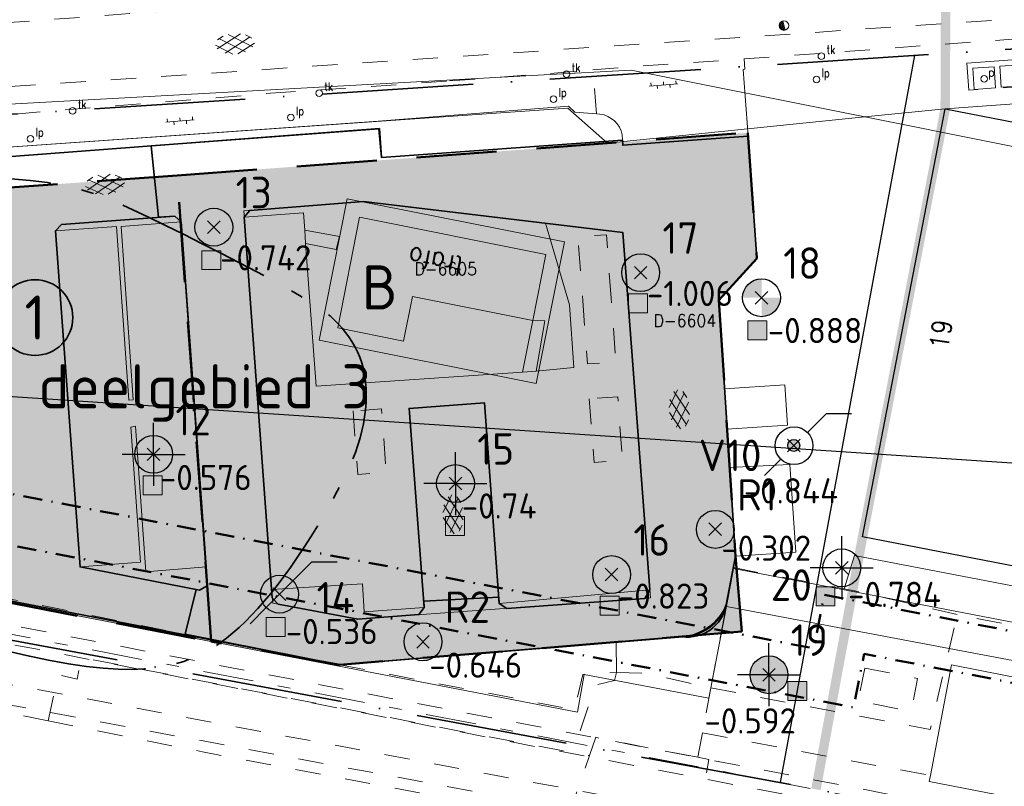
# Model space of a CAD drawing. Header units: metres. Extents: x 132072 to 132715, y 517419 to 517799.
# Tile 12 of 33: x 132210 to 132288, y 517650 to 517711. Entities that reach past the tile are written whole.
import ezdxf
from ezdxf import colors
from ezdxf.entities.mleader import LeaderData, LeaderLine
from ezdxf.enums import TextEntityAlignment as Align
from ezdxf.lldxf.tags import DXFTag
from ezdxf.math import Vec2, Vec3

# ---------------------------------------------------------------- set-up
doc = ezdxf.new("R2010")
doc.units = ezdxf.units.M
for name, pattern in [('DASHDOT', [1, 0.5, -0.25, 0, -0.25]), ('HIDDEN', [9.525, 6.35, -3.175]), ('MO-BORDER', [18.5, 12.5, -2.5, 1, -2.5]), ('NLCS-HIDDEN', [4, 2, -2]), ('XX-HART', [13, 4, -2, 1, -2, 4]), ('XX-PROJECTGRENS', [18, 12, -3, 0, -3])]:
    doc.linetypes.add(name, pattern=pattern)
doc.layers.get('0').update_dxf_attribs({"linetype": 'CONTINUOUS'})
for name, color, linetype, lineweight in [('B-XX-MO-DETAIL1-V', 253, 'CONTINUOUS', 18), ('B-XX-MO-ONDERZOEK_PEILBUIS_GROND-S', 150, 'CONTINUOUS', 25), ('B-XX-OG-TOPOGRAFIE_BEBOUWING_OVERIG-T35', 90, 'CONTINUOUS', 35), ('B-XX-VH-VERHARDING_ASFALT-ROOD-G', 1, 'CONTINUOUS', 35), ('GBKN AS SPOOR', 252, 'XX-HART', 13), ('GBKN BIJGEBOUW', 252, 'CONTINUOUS', 13), ('GBKN FUNCTIE AANDUIDING', 252, 'CONTINUOUS', 13), ('GBKN HEK', 252, 'XX-HART', 13), ('GBKN HOOFDGEBOUW', 250, 'CONTINUOUS', 25), ('GBKN HUISNUMMER', 252, 'CONTINUOUS', 13), ('GBKN KANT FUNTIEVERSCHIL', 252, 'NLCS-HIDDEN', 13), ('GBKN KANT GESLOTEN VERHARDING EIGEN TERREIN', 252, 'CONTINUOUS', 13), ('GBKN KANT OP  OF INRIT', 252, 'NLCS-HIDDEN', 13), ('GBKN KANT OPEN VERHARDING', 252, 'CONTINUOUS', 13), ('GBKN KANT WEGVAK FUNCTIEVERSCHIL', 252, 'NLCS-HIDDEN', 13), ('GBKN KANT WEGVAK GESL VERHARDING', 252, 'NLCS-HIDDEN', 13), ('GBKN LUIFEL', 252, 'NLCS-HIDDEN', 13), ('GBKN SPOORRAIL', 252, 'NLCS-HIDDEN', 13), ('GBKN TERREINAFSCHEIDING', 252, 'NLCS-HIDDEN', 13), ('GBKN VERHARDINGSSYMBOOL', 252, 'CONTINUOUS', 13), ('GBKN VLAKAFSLUITING BEHEER WEGEN', 252, 'NLCS-HIDDEN', 13), ('GRENS MAAIVELD', 252, 'NLCS-HIDDEN', 13), ('KADASTER PERCEELNUMMER', 252, 'CONTINUOUS', 13), ('KADASTER PERCEELSGRENS', 252, 'KG-KADASTRAAL', 13), ('N-XX-GW-GROND_ZAND_DRAINEERZAND-G', 7, 'CONTINUOUS', 35), ('N-XX-KG-11 MTR GRENS', 7, 'DASHDOT', 35), ('N-XX-KG-7 MTR GRENS', 7, 'DASHDOT', 35), ('N-XX-KG-PROJECTGRENS-G', 7, 'XX-PROJECTGRENS', 35), ('N-XX-MO-BODEM_VERVUILING-G', 30, 'MO-BORDER', 35), ('N-XX-MO-BODEM_VERVUILING-V', 253, 'CONTINUOUS', 18), ('N-XX-MO-LOCATIE-T35', 90, 'CONTINUOUS', 35), ('N-XX-MO-ONDERZOEK_BORING_ASFALT-S', 30, 'CONTINUOUS', 25), ('N-XX-MO-ONDERZOEK_BORING_ASFALT2-S', 30, 'CONTINUOUS', 25), ('N-XX-MO-ONDERZOEK_BORING_GROND en ASFALT-S', 30, 'CONTINUOUS', 25), ('N-XX-MO-ONDERZOEK_NAP_ASFALT-S', 10, 'CONTINUOUS', 25), ('N-XX-MO-ONDERZOEK_NAP_GROND-S', 10, 'CONTINUOUS', 25), ('N-XX-MO-ONDERZOEK_PEILBUIS_GROND-S', 150, 'CONTINUOUS', 25), ('N-XX-MO-ONDERZOEK_VAKINDELING-S', 2, 'CONTINUOUS', 25), ('THEMA AFVALPLAATS', 252, 'CONTINUOUS', 13), ('THEMA LICHTMAST', 252, 'CONTINUOUS', 13), ('THEMA RIOOL', 252, 'CONTINUOUS', 13), ('THEMA STRAATMEUBILAIR', 252, 'CONTINUOUS', 13), ('X-XX-AL-DETAIL1-T25', 8, 'CONTINUOUS', 25), ('X-XX-AL-REFERENTIE-G', 7, 'CONTINUOUS', 18)]:
    doc.layers.add(name, color=color, linetype=linetype, lineweight=lineweight)
doc.styles.add('NLCS-ISO', font='NLCS-ISO.ttf')
doc.styles.add('NLCS-ISO-M1000-T35', font='NLCS-ISO.ttf', dxfattribs={"height": 3.5})
doc.styles.add('Style-STANDARD', font='STANDARD.shx')
tags = doc.linetypes.add('KG-KADASTRAAL', pattern='A,5.5,-2,["K",Standard,S=1.8,R=0,X=0,Y=-0.9],-2,5.5,-2,[5,NLCS.SHX,S=0.75,R=0,X=0,Y=0],-2', length=19).pattern_tags.tags
tags[6] = DXFTag(74, 10)

# ---------------------------------------------------------------- blocks, each defined once
blk = doc.blocks.new('GV4')
at = {"layer": 'GBKN VERHARDINGSSYMBOOL'}
for p, q in [((0.0026, -0.009), (0.0408, 0.0128)), ((0.0037, 0.0052), (0.0132, 0.0107)), ((0.006, 0.0071), (0.0471, -0.0163)), ((0.0149, -0.0163), (0.056, 0.0071)), ((0.0212, 0.0128), (0.0594, -0.009)), ((0.0488, 0.0107), (0.0583, 0.0052)), ((0, -0.003), (0.027, -0.0185)), ((0.035, -0.0185), (0.062, -0.003))]:
    blk.add_line(p, q, dxfattribs=at)
blk = doc.blocks.new('OV6')
at = {"layer": 'GBKN VERHARDINGSSYMBOOL'}
for p, q in [((0, 0), (0.045, 0)), ((0.0025, 0), (0.0025, 0.005)), ((0.0225, 0), (0.0225, 0.005)), ((0.0325, 0), (0.0325, -0.005)), ((0.0425, 0), (0.0425, 0.005)), ((0.0125, 0), (0.0125, -0.005))]:
    blk.add_line(p, q, dxfattribs=at)
blk = doc.blocks.new('tkolk')
at = {"layer": 'THEMA RIOOL'}
blk.add_circle((0, 0), 0.0262, dxfattribs=at)
at = {"layer": 'THEMA RIOOL', "style": 'Style-STANDARD', "width": 0.9}
blk.add_text('tk', height=0.0675, dxfattribs=at).set_placement((0.0413, 0.0187))
blk = doc.blocks.new('dwa')
at = {"layer": 'THEMA RIOOL'}
for p, q in [((-0.035, 0.0138), (-0.0232, -0.0296)), ((-0.0296, 0.023), (-0.0141, -0.0348)), ((-0.0236, 0.0292), (-0.0056, -0.0371)), ((-0.0169, 0.0336), (0.0022, -0.0374)), ((-0.0099, 0.0361), (0.0097, -0.0361))]:
    blk.add_line(p, q, dxfattribs=at)
blk.add_circle((0, 0), 0.0375, dxfattribs=at)
blk = doc.blocks.new('lp')
at = {"layer": 'THEMA LICHTMAST'}
blk.add_circle((0, 0), 0.0262, dxfattribs=at)
at = {"layer": 'THEMA LICHTMAST', "style": 'Style-STANDARD', "width": 0.899999}
blk.add_text('lp', height=0.0675, dxfattribs=at).set_placement((0.0412, 0.0188))
blk = doc.blocks.new('afvalb_1')
at = {"layer": 'THEMA STRAATMEUBILAIR', "flags": 128}
for points in [[(0.0413, 0.0639), (0.0413, -0.0036)], [(0.0413, 0.0543), (0.047, 0.0607), (0.0528, 0.0639), (0.0613, 0.0639), (0.0671, 0.0607), (0.0728, 0.0543), (0.0757, 0.0442), (0.0757, 0.0379), (0.0728, 0.0283), (0.0671, 0.022), (0.0613, 0.0187), (0.0528, 0.0187), (0.047, 0.022), (0.0413, 0.0283)]]:
    blk.add_lwpolyline(points, dxfattribs=at)
at = {"layer": 'THEMA STRAATMEUBILAIR'}
blk.add_circle((0, 0), 0.0262, dxfattribs=at)
blk = doc.blocks.new('Ondergrond_20161213')
at = {"layer": 'GBKN AS SPOOR', "flags": 128}
blk.add_lwpolyline([(132162.435, 517670.924), (132413.203, 517622.583)], dxfattribs=at)
at = {"layer": 'GBKN BIJGEBOUW', "flags": 128}
for points in [[(132250.41, 517686.81), (132251.45, 517692.05), (132236.67, 517694.99), (132234.94, 517686.22), (132240.17, 517685.18), (132240.87, 517688.71), (132250.41, 517686.81)], [(132281.956, 517650.742), (132283.641, 517659.513), (132324.976, 517651.346)], [(132281.956, 517650.742), (132281.863, 517650.258), (132323.42, 517642.215), (132324.976, 517651.346)]]:
    blk.add_lwpolyline(points, dxfattribs=at)
at = {"layer": 'GBKN HEK', "flags": 128}
blk.add_lwpolyline([(132257.063, 517658.901), (132257.029, 517661.312)], dxfattribs=at)
at = {"layer": 'GBKN HOOFDGEBOUW', "flags": 128}
for points in [[(132283.13, 517703.58), (132291.693, 517701.931), (132291.535, 517704.198), (132331.238, 517706.908)], [(132343.228, 517656.748), (132276.58, 517669.67), (132283.13, 517703.58)]]:
    blk.add_lwpolyline(points, dxfattribs=at)
at = {"layer": 'GBKN KANT FUNTIEVERSCHIL', "flags": 128}
blk.add_lwpolyline([(132257.532, 517701.098), (132257.552, 517700.699), (132267.49, 517701.418)], dxfattribs=at)
at = {"layer": 'GBKN KANT GESLOTEN VERHARDING EIGEN TERREIN', "flags": 128}
for points in [[(132285.002, 517705.058), (132284.844, 517707.206), (132289.558, 517707.537)], [(132200.441, 517696.884), (132202.073, 517699.271), (132238.209, 517702.008)], [(132257.532, 517701.098), (132238.424, 517699.716), (132238.209, 517702.008)], [(132267.49, 517701.418), (132268.187, 517691.715)], [(132236.981, 517696.239), (132227.97, 517695.53), (132227.534, 517694.997)], [(132251.433, 517694.512), (132236.981, 517696.239)], [(132222.524, 517694.627), (132222.013, 517695.079), (132213.032, 517694.421), (132212.566, 517693.905)], [(132227.534, 517694.997), (132232.241, 517695.35), (132232.346, 517693.956)], [(132229.724, 517665.496), (132227.534, 517694.997)], [(132222.524, 517694.627), (132217.773, 517694.261), (132218.717, 517680.526), (132218.375, 517680.487), (132217.392, 517694.246), (132212.566, 517693.905)], [(132222.524, 517694.627), (132224.497, 517667.282)], [(132259.713, 517665.453), (132257.55, 517693.781), (132251.433, 517694.512)], [(132253.33, 517688.06), (132251.433, 517694.512)], [(132214.501, 517667.272), (132212.566, 517693.905)], [(132232.346, 517693.956), (132232.397, 517692.914)], [(132232.346, 517693.956), (132235.075, 517693.455)], [(132235.075, 517693.455), (132234.827, 517692.431)], [(132249.602, 517682.722), (132233.244, 517681.596), (132232.397, 517692.914)], [(132232.397, 517692.914), (132234.827, 517692.431)], [(132268.187, 517691.715), (132265.174, 517688.41)], [(132250.678, 517682.792), (132253.665, 517683.074), (132253.33, 517688.06)], [(132265.27, 517686.844), (132265.174, 517688.41)], [(132249.602, 517682.722), (132250.41, 517686.81)], [(132250.41, 517686.81), (132251.382, 517686.771)], [(132250.678, 517682.792), (132251.382, 517686.771)], [(132265.614, 517681.396), (132265.27, 517686.844)], [(132249.602, 517682.722), (132250.678, 517682.792)], [(132270.419, 517681.7), (132265.614, 517681.396)], [(132270.419, 517681.7), (132270.621, 517678.498)], [(132265.816, 517678.195), (132265.614, 517681.396)], [(132241.802, 517664.066), (132240.601, 517679.837), (132246.574, 517680.291), (132247.761, 517664.381)], [(132214.501, 517667.272), (132219.288, 517667.648), (132218.52, 517678.361), (132218.914, 517678.42), (132219.718, 517666.883), (132224.497, 517667.282)], [(132265.816, 517678.195), (132270.621, 517678.498)], [(132266.008, 517675.153), (132265.816, 517678.195)], [(132266.495, 517668.117), (132271.292, 517668.449), (132270.817, 517675.392), (132266.008, 517675.153)], [(132266.495, 517668.117), (132266.008, 517675.153)], [(132266.495, 517668.117), (132266.309, 517667.219)], [(132342.883, 517655.343), (132275.948, 517668.171), (132275.113, 517665.531)], [(132214.501, 517667.272), (132223.988, 517665.442), (132224.588, 517665.783), (132224.497, 517667.282)], [(132229.724, 517665.496), (132236.905, 517665.943), (132237.037, 517663.704), (132241.802, 517664.066)], [(132241.802, 517664.066), (132241.388, 517663.494), (132236.527, 517663.124), (132230.226, 517664.312), (132229.753, 517664.838), (132229.724, 517665.496)], [(132247.761, 517664.381), (132259.713, 517665.453)], [(132259.713, 517665.453), (132259.314, 517664.782), (132248.366, 517663.974), (132247.761, 517664.381)], [(132257.029, 517661.312), (132262.235, 517661.749)], [(132235.104, 517659.514), (132257.029, 517661.312)]]:
    blk.add_lwpolyline(points, dxfattribs=at)
at = {"layer": 'GBKN KANT GESLOTEN VERHARDING EIGEN TERREIN'}
blk.add_arc((132262.315, 517665.372), 3.624, 268.74196, 342.21662, dxfattribs=at)
at = {"layer": 'GBKN KANT OP  OF INRIT', "flags": 128}
blk.add_lwpolyline([(132289.716, 517705.389), (132285.002, 517705.058)], dxfattribs=at)
at = {"layer": 'GBKN KANT OPEN VERHARDING', "flags": 128}
for points in [[(132267.49, 517701.418), (132267.11, 517706.709), (132267.242, 517706.717), (132267.182, 517707.535)], [(132238.154, 517702.592), (132253.244, 517703.783), (132253.751, 517703.316)], [(132253.751, 517703.316), (132255.482, 517703.191)], [(132255.482, 517703.191), (132255.744, 517703.172)], [(132200.281, 517698.199), (132201.606, 517700.034), (132232.91, 517702.226), (132238.154, 517702.592)], [(132257.511, 517701.509), (132257.532, 517701.098)]]:
    blk.add_lwpolyline(points, dxfattribs=at)
at = {"layer": 'GBKN KANT OPEN VERHARDING', "extrusion": (0, 0, -1)}
blk.add_arc((-132255.456, 517701.096), 2.096, 97.88775, 168.63881, dxfattribs=at)
at = {"layer": 'GBKN KANT WEGVAK FUNCTIEVERSCHIL', "flags": 128}
blk.add_lwpolyline([(132255.185, 517706.665), (132258.696, 517706.96), (132267.182, 517707.535)], dxfattribs=at)
at = {"layer": 'GBKN KANT WEGVAK GESL VERHARDING', "flags": 128}
for points in [[(132267.182, 517707.535), (132293.669, 517709.484), (132319.162, 517711.222)], [(132243.843, 517705.789), (132253.292, 517706.503), (132255.185, 517706.665)], [(132229.607, 517704.813), (132243.843, 517705.789)], [(132201.36, 517702.527), (132229.607, 517704.813)]]:
    blk.add_lwpolyline(points, dxfattribs=at)
at = {"layer": 'GBKN LUIFEL', "flags": 128}
for points in [[(132256.632, 517688.564), (132256.253, 517693.601), (132253.999, 517693.432), (132254.377, 517688.395)], [(132254.377, 517688.395), (132254.755, 517683.359), (132257.01, 517683.528), (132256.632, 517688.564)], [(132254.901, 517680.593), (132255.279, 517675.556), (132257.534, 517675.726), (132257.155, 517680.762), (132254.901, 517680.593)], [(132236.156, 517679.635), (132236.534, 517674.599), (132238.789, 517674.768), (132238.411, 517679.805), (132236.156, 517679.635)]]:
    blk.add_lwpolyline(points, dxfattribs=at)
at = {"layer": 'GBKN SPOORRAIL', "flags": 128}
for points in [[(132431.214, 517618.104), (132325.48, 517638.677), (132251.402, 517652.893), (132211.256, 517660.72), (132172.364, 517668.092), (132156.168, 517671.272), (132156.484, 517672.762), (132325.872, 517640.18), (132387.676, 517628.08), (132420.954, 517621.706)], [(132264.221, 517647.63), (132205.712, 517658.563), (132205.41, 517656.991), (132263.88, 517646.102)]]:
    blk.add_lwpolyline(points, dxfattribs=at)
at = {"layer": 'GBKN TERREINAFSCHEIDING', "flags": 128}
for points in [[(132164.365, 517673.24), (132188.185, 517668.746), (132210.811, 517664.372), (132228.324, 517660.807), (132235.104, 517659.514)], [(132265.765, 517664.265), (132266.309, 517667.219)], [(132266.309, 517667.219), (132275.113, 517665.531)], [(132284.083, 517663.503), (132275.945, 517665.371), (132275.113, 517665.531)], [(132264.552, 517657.688), (132265.765, 517664.265)], [(132342.883, 517655.343), (132343.197, 517651.995), (132284.083, 517663.503)], [(132235.104, 517659.514), (132253.748, 517655.958), (132254.382, 517658.759), (132257.063, 517658.901)], [(132257.063, 517658.901), (132259.399, 517658.857), (132264.552, 517657.688)]]:
    blk.add_lwpolyline(points, dxfattribs=at)
at = {"layer": 'GBKN VLAKAFSLUITING BEHEER WEGEN', "flags": 128}
for points in [[(132325.686, 517720.615), (132324.666, 517719.931), (132322.667, 517718.835), (132191.862, 517709.16), (132188.186, 517708.967), (132183.864, 517709.483), (132181.903, 517709.927)], [(132143.802, 517691.403), (132150.196, 517696.26), (132153.421, 517698.002), (132157.678, 517699.614), (132161.999, 517701.033), (132166.321, 517701.936), (132185.283, 517703.742), (132343.247, 517714.393)], [(132255.482, 517703.191), (132255.185, 517706.665)]]:
    blk.add_lwpolyline(points, dxfattribs=at)
at = {"layer": 'GRENS MAAIVELD', "flags": 128}
for points in [[(132264.552, 517657.688), (132281.938, 517654.378), (132284.083, 517663.503)], [(132211.978, 517655.079), (132212.783, 517658.734), (132214.281, 517658.367), (132214.605, 517660.099), (132245.313, 517654.121), (132254.916, 517652.323)], [(132276.744, 517659.264), (132280.941, 517658.426), (132280.422, 517655.829), (132276.225, 517656.667), (132276.744, 517659.264)], [(132257.063, 517658.901), (132256.893, 517658.277), (132255.424, 517657.914), (132254.074, 517654.035), (132255.419, 517653.772)], [(132264.552, 517657.688), (132263.866, 517654.119)], [(132211.978, 517655.079), (132202.122, 517657.054)], [(132211.978, 517655.079), (132224.222, 517652.619), (132253.149, 517647.153), (132253.261, 517647.554)], [(132254.916, 517652.323), (132255.419, 517653.772)], [(132263.496, 517652.194), (132255.911, 517653.65), (132255.419, 517653.772)], [(132263.866, 517654.119), (132263.496, 517652.194)], [(132263.866, 517654.119), (132281.956, 517650.742)], [(132253.261, 517647.554), (132254.916, 517652.323)], [(132263.496, 517652.194), (132264.389, 517652.023), (132263.666, 517648.255), (132263.515, 517647.47), (132263.214, 517645.898), (132263.176, 517645.702)]]:
    blk.add_lwpolyline(points, dxfattribs=at)
at = {"layer": 'KADASTER PERCEELSGRENS', "flags": 128}
for points in [[(132251.312, 517706.275), (132258.207, 517706.653), (132276.761, 517702.936)], [(132331.238, 517706.908), (132291.535, 517704.198), (132283.13, 517703.58), (132276.761, 517702.936)], [(132139.574, 517700.153), (132197.786, 517703.343), (132251.312, 517706.275)], [(132253.2, 517703.64), (132201.606, 517700.034), (132199.79, 517697.446), (132163.398, 517694.785)], [(132253.2, 517703.64), (132256.34, 517700.87), (132276.761, 517702.936)], [(132276.761, 517702.936), (132349.676, 517688.328)], [(132252.919, 517693.032), (132250.691, 517681.812), (132233.472, 517685.238), (132235.686, 517696.46), (132252.919, 517693.032)], [(132265.779, 517664.15), (132266.35, 517667.14), (132311.39, 517658.49), (132342.84, 517652.35), (132343.58, 517656.68), (132344.258, 517660.183)], [(132206.91, 517664.82), (132253.96, 517655.77), (132254.5, 517658.75)], [(132254.5, 517658.75), (132264.387, 517656.862), (132265.779, 517664.15)], [(132350.617, 517646.308), (132340.823, 517649.223), (132333.57, 517651), (132296.478, 517658.366), (132265.779, 517664.15)]]:
    blk.add_lwpolyline(points, dxfattribs=at)
at = {"layer": 'THEMA AFVALPLAATS', "flags": 128}
for points in [[(132285.313, 517706.799), (132287.016, 517706.923), (132287.123, 517705.251)], [(132285.313, 517706.799), (132285.42, 517705.127)], [(132287.561, 517705.297), (132287.453, 517706.951), (132289.133, 517707.064)], [(132285.42, 517705.127), (132287.123, 517705.251)], [(132287.561, 517705.297), (132289.241, 517705.41)]]:
    blk.add_lwpolyline(points, dxfattribs=at)
at = {"layer": 'GBKN VERHARDINGSSYMBOOL', "zscale": 10}
for name, p, xscale, yscale, rotation in [('GV4', (132225.231, 517708.776), 49.99999999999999, 49.99999999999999, 3.036868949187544), ('OV6', (132259.671, 517705.386), 50.00000000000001, 50.00000000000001, 4.587625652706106), ('OV6', (132221.315, 517702.529), 49.99999999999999, 49.99999999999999, 4.302011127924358), ('GV4', (132214.918, 517697.586), 50, 50, 5.049166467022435), ('GV4', (132262.057, 517681.334), 49.99999999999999, 49.99999999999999, 274.0121711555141), ('GV4', (132244.133, 517672.999), 50, 50, 273.4976952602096)]:
    blk.add_blockref(name, p, dxfattribs=dict(at, xscale=xscale, yscale=yscale, rotation=rotation))
at = {"layer": 'THEMA LICHTMAST', "xscale": 10, "yscale": 10}
for p in [(132272.92, 517705.903), (132252.061, 517704.355), (132231.221, 517702.89), (132210.57, 517701.205)]:
    blk.add_blockref('lp', p, dxfattribs=at)
at = {"layer": 'THEMA RIOOL', "xscale": 10, "yscale": 10}
for name, p in [('dwa', (132270.342, 517710.177)), ('tkolk', (132273.307, 517707.757)), ('tkolk', (132253.098, 517706.323)), ('tkolk', (132233.468, 517704.817)), ('tkolk', (132213.915, 517703.421))]:
    blk.add_blockref(name, p, dxfattribs=at)
at = {"layer": 'THEMA STRAATMEUBILAIR', "xscale": 10, "yscale": 10}
blk.add_blockref('afvalb_1', (132286.224, 517705.955), dxfattribs=at)
at = {"layer": 'GBKN FUNCTIE AANDUIDING', "style": 'Style-STANDARD'}
blk.add_text('trafo', height=1.5, rotation=168.56978, dxfattribs=at).set_placement((132242.703, 517691.488), align=Align.MIDDLE_CENTER)
at = {"layer": 'GBKN HUISNUMMER', "style": 'Style-STANDARD'}
blk.add_text('19', height=1.5, rotation=82.28644, dxfattribs=at).set_placement((132282.779, 517685.716), align=Align.MIDDLE_CENTER)
at = {"layer": 'KADASTER PERCEELNUMMER', "style": 'Style-STANDARD'}
for s, p in [('D-6605', (132243.511, 517690.895)), ('D-6604', (132262.479, 517686.794))]:
    blk.add_text(s, height=1, dxfattribs=at).set_placement(p, align=Align.MIDDLE_CENTER)
blk = doc.blocks.new('SMO-BODEM_BORING_01-SO')
h = blk.add_hatch(color=256)
h.dxf.hatch_style = 1
h.paths.add_polyline_path([(0, 1.501, 0.414214), (-1.501, 0), (0, 0)])
h = blk.add_hatch(color=256)
h.dxf.hatch_style = 1
h.paths.add_polyline_path([(0, 0), (1.501, 0, -0.414214), (0, -1.501)])
at = {"color": 0, "linetype": 'Continuous'}
blk.add_circle((0, 0), 1.501, dxfattribs=at)
at = {"style": 'NLCS-ISO'}
blk.add_attdef('NR', (1.724, 1.494), '', height=2.5, dxfattribs=at)
blk = doc.blocks.new('MV-niveau')
for p, q in [((-0.5, -0.5), (0.5, 0.5)), ((-0.5, 0.5), (0.5, -0.5))]:
    blk.add_line(p, q)
at = {"style": 'NLCS-ISO'}
blk.add_attdef('MV', (0.5, 0.5), '', height=2, dxfattribs=at)
blk = doc.blocks.new('SMO-BODEM_BORING_02-SO')
h = blk.add_hatch(color=256)
edge = h.paths.add_edge_path()
edge.add_arc((0, 0), 1.501, 0, 360)
for q in [(0, 2.5), (-2.5, 0), (0, -2.5), (2.5, 0)]:
    blk.add_line((0, 0), q)
at = {"color": 0, "linetype": 'Continuous'}
blk.add_circle((0, 0), 1.501, dxfattribs=at)
at = {"style": 'NLCS-ISO'}
blk.add_attdef('NR', (1.724, 1.494), '', height=2.5, dxfattribs=at)
blk = doc.blocks.new('SMO-BODEM_PEILBUIS_1FILTER_HANDMATIG-SO')
blk.add_hatch(color=256).paths.add_polyline_path([(-1.055, -1.066, 0.666398), (1.5, 0, 0.198311), (1.063, 1.058)])
at = {"color": 0, "linetype": 'Continuous'}
blk.add_line((2.565, 2.564), (4.57, 2.564), dxfattribs=at)
at = {"color": 0, "linetype": 'Continuous', "flags": 128}
for points in [[(-1.055, -1.066), (2.565, 2.564)], [(-2.335, -2.347), (-1.055, -1.066)]]:
    blk.add_lwpolyline(points, dxfattribs=at)
at = {"color": 0, "linetype": 'Continuous'}
blk.add_circle((0, 0), 1.5, dxfattribs=at)
at = {"style": 'NLCS-ISO'}
blk.add_attdef('NR', (2.935, -1.543), '', height=2.5, dxfattribs=at)
blk = doc.blocks.new('B-SMO-BODEM_PEILBUIS_1FILTER_DERDEN-SO')
h = blk.add_hatch(color=256)
h.paths.add_polyline_path([(0.342, 0.33, 0.674735), (-0.475, 0, 0.205372), (-0.328, -0.344)])
h.paths.add_polyline_path([(0.475, 0, 0.194219), (0.342, 0.33), (-0.328, -0.344, 0.659239)])
at = {"color": 0, "linetype": 'Continuous'}
blk.add_line((2.588, 2.541), (4.593, 2.541), dxfattribs=at)
at = {"color": 0, "linetype": 'Continuous', "flags": 128}
for points in [[(1.083, 1.038), (2.588, 2.541)], [(-2.313, -2.37), (-1.033, -1.089)]]:
    blk.add_lwpolyline(points, dxfattribs=at)
at = {"color": 0, "linetype": 'Continuous'}
for centre, radius in [((0.023, -0.023), 1.5), ((0, 0), 0.475)]:
    blk.add_circle(centre, radius, dxfattribs=at)
at = {"style": 'NLCS-ISO'}
blk.add_attdef('NR', (2.958, -1.566), '', height=2.5, dxfattribs=at)
blk = doc.blocks.new('SMO-BODEM_BORING_03-SO')
for q in [(0, 2.5), (-2.5, 0), (0, -2.5), (2.5, 0)]:
    blk.add_line((0, 0), q)
at = {"color": 0, "linetype": 'Continuous'}
blk.add_circle((0, 0), 1.501, dxfattribs=at)
at = {"style": 'NLCS-ISO'}
blk.add_attdef('NR', (1.724, 1.494), '', height=2.5, dxfattribs=at)

msp = doc.modelspace()

# ---------------------------------------------------------------- hatches: boundary and pattern name
at = {"layer": 'B-XX-MO-DETAIL1-V', "transparency": 33554646}
h = msp.add_hatch(color=40, dxfattribs=at)
h.dxf.hatch_style = 1
h.paths.add_polyline_path([(132222.206, 517698.3), (132267.471, 517701.685), (132268.187, 517691.715), (132265.174, 517688.41), (132266.495, 517668.117), (132266.996, 517662.149), (132235.104, 517659.514), (132224.909, 517661.358)])
h = msp.add_hatch(color=51, dxfattribs=at)
h.dxf.hatch_style = 1
h.paths.add_polyline_path([(132161.267, 517693.902), (132161.267, 517673.607), (132224.909, 517661.358), (132222.206, 517698.3)])
h = msp.add_hatch(color=51, dxfattribs=at)
h.dxf.hatch_style = 1
h.paths.add_polyline_path([(132227.497, 517695.493), (132229.806, 517664.391), (132236.527, 517663.124), (132259.762, 517664.815), (132257.55, 517693.781), (132236.981, 517696.239)])
at = {"layer": 'N-XX-MO-BODEM_VERVUILING-V', "transparency": 33554559}
h = msp.add_hatch(color=150, dxfattribs=at)
h.dxf.hatch_style = 1
h.paths.add_polyline_path([(132224.16, 517692.339), (132225.66, 517692.339), (132225.66, 517690.839), (132224.16, 517690.839)])
h = msp.add_hatch(color=150, dxfattribs=at)
h.dxf.hatch_style = 1
h.paths.add_polyline_path([(132258.005, 517688.916), (132259.505, 517688.916), (132259.505, 517687.416), (132258.005, 517687.416)])
h = msp.add_hatch(color=150, dxfattribs=at)
h.dxf.hatch_style = 1
h.paths.add_polyline_path([(132267.469, 517686.767), (132268.969, 517686.767), (132268.969, 517685.267), (132267.469, 517685.267)])
h = msp.add_hatch(color=10, dxfattribs=at)
h.dxf.hatch_style = 1
h.paths.add_polyline_path([(132219.514, 517674.501), (132221.014, 517674.501), (132221.014, 517673.001), (132219.514, 517673.001)])
h = msp.add_hatch(color=150, dxfattribs=at)
h.dxf.hatch_style = 1
h.paths.add_polyline_path([(132243.497, 517671.279), (132244.997, 517671.279), (132244.997, 517669.779), (132243.497, 517669.779)])
h = msp.add_hatch(color=150, dxfattribs=at)
h.dxf.hatch_style = 1
h.paths.add_polyline_path([(132272.887, 517665.702), (132274.387, 517665.702), (132274.387, 517664.202), (132272.887, 517664.202)])
h = msp.add_hatch(color=150, dxfattribs=at)
h.dxf.hatch_style = 1
h.paths.add_polyline_path([(132255.755, 517664.954), (132257.255, 517664.954), (132257.255, 517663.454), (132255.755, 517663.454)])
h = msp.add_hatch(color=150, dxfattribs=at)
h.dxf.hatch_style = 1
h.paths.add_polyline_path([(132229.265, 517663.266), (132230.765, 517663.266), (132230.765, 517661.766), (132229.265, 517661.766)])
h = msp.add_hatch(color=150, dxfattribs=at)
h.dxf.hatch_style = 1
h.paths.add_polyline_path([(132270.644, 517658.192), (132272.144, 517658.192), (132272.144, 517656.692), (132270.644, 517656.692)])

# ---------------------------------------------------------------- linework, layer by layer
at = {"layer": 'B-XX-MO-DETAIL1-V', "color": 190, "linetype": 'HIDDEN', "lineweight": 50}
for points in [[(132222.206, 517698.3), (132267.471, 517701.685), (132268.187, 517691.715), (132265.174, 517688.41), (132266.495, 517668.117), (132266.996, 517662.149), (132235.104, 517659.514), (132224.909, 517661.358)], [(132161.267, 517693.902), (132161.267, 517673.607), (132224.909, 517661.358), (132222.206, 517698.3)]]:
    msp.add_lwpolyline(points, close=True, dxfattribs=at)
at = {"layer": 'B-XX-MO-DETAIL1-V', "color": 51}
msp.add_lwpolyline([(132227.497, 517695.493), (132229.806, 517664.391), (132236.527, 517663.124), (132259.762, 517664.815), (132257.55, 517693.781), (132236.981, 517696.239)], close=True, dxfattribs=at)
at = {"layer": 'B-XX-VH-VERHARDING_ASFALT-ROOD-G'}
msp.add_lwpolyline([(132163.195, 517694.09), (132164.365, 517673.24), (132235.104, 517659.514), (132262.315, 517661.748, 0.281224), (132265.765, 517664.265), (132266.495, 517668.117), (132265.174, 517688.41), (132268.187, 517691.715), (132267.49, 517701.418), (132257.552, 517700.699), (132257.523, 517701.097), (132238.424, 517699.716), (132238.25, 517702.011), (132202.073, 517699.271), (132200.441, 517696.884)], format="xyb", close=True, dxfattribs=at)
at = {"layer": 'B-XX-VH-VERHARDING_ASFALT-ROOD-G', "flags": 128}
msp.add_lwpolyline([(132220.714, 517694.984), (132220.141, 517700.639), (132238.209, 517702.008), (132238.424, 517699.716), (132257.532, 517701.098), (132257.552, 517700.699), (132267.49, 517701.418), (132268.187, 517691.715), (132265.174, 517688.41), (132266.495, 517668.117), (132265.765, 517664.265, -0.401893), (132262.235, 517661.749), (132235.104, 517659.514), (132222.848, 517661.94), (132223.707, 517665.496), (132223.988, 517665.442), (132224.588, 517665.783), (132224.497, 517667.282), (132222.524, 517694.627), (132222.013, 517695.079)], format="xyb", close=True, dxfattribs=at)
at = {"layer": 'B-XX-VH-VERHARDING_ASFALT-ROOD-G'}
for points in [[(132227.97, 517695.53), (132227.534, 517694.997), (132229.753, 517664.838), (132230.226, 517664.312), (132236.527, 517663.124), (132241.388, 517663.494), (132241.802, 517664.066), (132240.603, 517679.837), (132246.574, 517680.291), (132247.761, 517664.381), (132248.366, 517663.974), (132259.314, 517664.782), (132259.713, 517665.453), (132257.55, 517693.781), (132236.981, 517696.239)], [(132213.032, 517694.421), (132222.013, 517695.079), (132222.524, 517694.627), (132224.588, 517665.783), (132223.988, 517665.442), (132214.501, 517667.272), (132212.566, 517693.905)]]:
    msp.add_lwpolyline(points, close=True, dxfattribs=at)
at = {"layer": 'B-XX-VH-VERHARDING_ASFALT-ROOD-G', "flags": 128}
msp.add_lwpolyline([(132229.753, 517664.838), (132230.226, 517664.312), (132236.527, 517663.124), (132241.388, 517663.494), (132241.802, 517664.066), (132241.764, 517664.562), (132247.722, 517664.87), (132247.761, 517664.381), (132248.366, 517663.974), (132259.314, 517664.782), (132259.713, 517665.453), (132257.55, 517693.781), (132236.981, 517696.239), (132227.97, 517695.53), (132227.534, 517694.997)], close=True, dxfattribs=at)
at = {"layer": 'N-XX-GW-GROND_ZAND_DRAINEERZAND-G', "flags": 128}
msp.add_lwpolyline([(132220.714, 517694.984), (132220.141, 517700.639), (132238.209, 517702.008), (132238.424, 517699.716), (132257.532, 517701.098), (132257.552, 517700.699), (132267.49, 517701.418), (132268.187, 517691.715), (132265.174, 517688.41), (132266.495, 517668.117), (132265.765, 517664.265, -0.401893), (132262.235, 517661.749), (132235.104, 517659.514), (132222.848, 517661.94), (132223.707, 517665.496), (132223.988, 517665.442), (132224.588, 517665.783), (132224.497, 517667.282), (132222.524, 517694.627), (132222.013, 517695.079)], format="xyb", close=True, dxfattribs=at)
msp.add_lwpolyline([(132229.753, 517664.838), (132230.226, 517664.312), (132236.527, 517663.124), (132241.388, 517663.494), (132241.802, 517664.066), (132241.764, 517664.562), (132247.722, 517664.87), (132247.761, 517664.381), (132248.366, 517663.974), (132259.314, 517664.782), (132259.713, 517665.453), (132257.55, 517693.781), (132236.981, 517696.239), (132227.97, 517695.53), (132227.534, 517694.997)], close=True, dxfattribs=at)
at = {"layer": 'N-XX-KG-11 MTR GRENS', "lineweight": 50, "ltscale": 3, "flags": 128}
msp.add_lwpolyline([(132563.144, 517605.336), (132563.142, 517605.336), (132547.327, 517606.531), (132540.476, 517607.211), (132533.544, 517608.225), (132533.248, 517608.303, -0.031808), (132516.042, 517612.465), (132510.411, 517614.344), (132478.026, 517625.971), (132474.79, 517616.951), (132434.209, 517629.489), (132421.983, 517633.877), (132400.091, 517640.684), (132388.239, 517644.377), (132352.216, 517654.863), (132333.037, 517659.9), (132326.926, 517661.07), (132325.722, 517654.9), (132273.54, 517665.076), (132272.71, 517660.818), (132147.652, 517684.873), (132143.397, 517663.205), (132146.55, 517662.626), (132142.56, 517642.348), (132141.677, 517642.513), (132139.4, 517630.343), (132152.141, 517627.874)], format="xyb", dxfattribs=at)
at = {"layer": 'N-XX-KG-7 MTR GRENS', "lineweight": 50, "ltscale": 3, "flags": 128}
msp.add_lwpolyline([(132562.842, 517601.347), (132562.841, 517601.347), (132546.979, 517602.546), (132539.988, 517603.239), (132532.742, 517604.3), (132532.39, 517604.393, -0.031586), (132514.815, 517608.657), (132509.102, 517610.564), (132480.44, 517620.854), (132477.264, 517612), (132432.942, 517625.693), (132420.713, 517630.083), (132398.903, 517636.865), (132387.085, 517640.547), (132351.149, 517651.008), (132332.152, 517655.996), (132330.089, 517656.392), (132328.883, 517650.208), (132276.7, 517660.384), (132275.872, 517656.137), (132150.809, 517680.193), (132148.103, 517666.408), (132151.257, 517665.83), (132145.72, 517637.687), (132144.873, 517637.846), (132144.062, 517633.514), (132152.902, 517631.801)], format="xyb", dxfattribs=at)
at = {"layer": 'N-XX-KG-PROJECTGRENS-G'}
msp.add_lwpolyline([(132533.179, 517731.791), (132539.115, 517722.882), (132573.459, 517625.793), (132663.733, 517608.959), (132670.707, 517589.562), (132662.412, 517577.612), (132159.388, 517670.64), (132151.964, 517626.832), (132135.132, 517626.746), (132125.645, 517681.954), (132161.453, 517700.047), (132448.806, 517718.75)], close=True, dxfattribs=at)
at = {"layer": 'N-XX-MO-BODEM_VERVUILING-G', "flags": 128}
msp.add_lwpolyline([(132157.812, 517693.236), (132157.303, 517692.934), (132156.846, 517692.641), (132156.435, 517692.355), (132156.066, 517692.074), (132155.733, 517691.795), (132155.432, 517691.516), (132155.157, 517691.234), (132154.904, 517690.946), (132154.667, 517690.651), (132154.446, 517690.346), (132154.24, 517690.03), (132154.047, 517689.699), (132153.866, 517689.353), (132153.698, 517688.989), (132153.54, 517688.605), (132153.392, 517688.199), (132153.254, 517687.77), (132153.125, 517687.32), (132153.007, 517686.853), (132152.902, 517686.371), (132152.809, 517685.877), (132152.731, 517685.375), (132152.667, 517684.867), (132152.62, 517684.358), (132152.59, 517683.848), (132152.576, 517683.342), (132152.578, 517682.842), (132152.595, 517682.35), (132152.627, 517681.868), (132152.673, 517681.4), (132152.732, 517680.946), (132152.804, 517680.511), (132152.888, 517680.095), (132152.988, 517679.698), (132153.107, 517679.316), (132153.249, 517678.947), (132153.417, 517678.589), (132153.616, 517678.239), (132153.848, 517677.895), (132154.117, 517677.555), (132154.429, 517677.216), (132154.792, 517676.877), (132155.216, 517676.534), (132155.71, 517676.185), (132156.285, 517675.829), (132156.951, 517675.462), (132157.718, 517675.083), (132158.596, 517674.69), (132159.596, 517674.279), (132160.744, 517673.843), (132162.066, 517673.375), (132163.589, 517672.868), (132165.338, 517672.312), (132167.341, 517671.702), (132169.624, 517671.028), (132172.214, 517670.284), (132175.12, 517669.465), (132178.284, 517668.588), (132181.629, 517667.672), (132185.079, 517666.737), (132188.558, 517665.802), (132191.989, 517664.886), (132195.298, 517664.011), (132198.407, 517663.194), (132201.255, 517662.452), (132203.847, 517661.789), (132206.2, 517661.202), (132208.333, 517660.692), (132210.263, 517660.257), (132212.01, 517659.896), (132213.592, 517659.608), (132215.027, 517659.393), (132216.332, 517659.249), (132217.519, 517659.171), (132218.598, 517659.154), (132219.579, 517659.192), (132220.473, 517659.281), (132221.291, 517659.413), (132222.041, 517659.585), (132222.735, 517659.791), (132223.381, 517660.026), (132223.988, 517660.29), (132224.56, 517660.582), (132225.104, 517660.903), (132225.627, 517661.253), (132226.133, 517661.633), (132226.629, 517662.042), (132227.122, 517662.481), (132227.616, 517662.95), (132228.113, 517663.45), (132228.614, 517663.985), (132229.119, 517664.556), (132229.629, 517665.164), (132230.145, 517665.813), (132230.668, 517666.504), (132231.199, 517667.239), (132231.736, 517668.018), (132232.275, 517668.832), (132232.809, 517669.666), (132233.33, 517670.511), (132233.832, 517671.353), (132234.309, 517672.18), (132234.752, 517672.98), (132235.157, 517673.741), (132235.516, 517674.453), (132235.832, 517675.122), (132236.108, 517675.753), (132236.346, 517676.355), (132236.55, 517676.934), (132236.722, 517677.499), (132236.865, 517678.055), (132236.982, 517678.611), (132237.075, 517679.172), (132237.145, 517679.736), (132237.189, 517680.299), (132237.206, 517680.858), (132237.196, 517681.407), (132237.158, 517681.945), (132237.089, 517682.466), (132236.989, 517682.967), (132236.858, 517683.445), (132236.697, 517683.9), (132236.51, 517684.332), (132236.301, 517684.744), (132236.071, 517685.136), (132235.825, 517685.508), (132235.565, 517685.862), (132235.294, 517686.199), (132235.012, 517686.521), (132234.7, 517686.839), (132234.336, 517687.165), (132233.897, 517687.511), (132233.362, 517687.889), (132232.707, 517688.313), (132231.91, 517688.793), (132230.95, 517689.342), (132229.814, 517689.967), (132228.531, 517690.654), (132227.139, 517691.384), (132225.678, 517692.137), (132224.187, 517692.894), (132222.706, 517693.636), (132221.272, 517694.343), (132219.925, 517694.997), (132218.692, 517695.581), (132217.549, 517696.095), (132216.459, 517696.543), (132215.386, 517696.929), (132214.295, 517697.255), (132213.148, 517697.526), (132211.91, 517697.744), (132210.544, 517697.913), (132209.02, 517698.037), (132207.33, 517698.119), (132205.473, 517698.161), (132203.448, 517698.167), (132201.252, 517698.14), (132198.885, 517698.083), (132196.345, 517697.998), (132193.629, 517697.889), (132190.75, 517697.76), (132187.763, 517697.614), (132184.737, 517697.456), (132181.741, 517697.292), (132178.844, 517697.126), (132176.114, 517696.963), (132173.621, 517696.808), (132171.433, 517696.665), (132169.599, 517696.538), (132168.089, 517696.422), (132166.85, 517696.31), (132165.835, 517696.195), (132164.99, 517696.07), (132164.267, 517695.93), (132163.614, 517695.766), (132162.981, 517695.572), (132162.328, 517695.344), (132161.655, 517695.086), (132160.973, 517694.803), (132160.293, 517694.502), (132159.626, 517694.189), (132158.983, 517693.869), (132158.375, 517693.55)], close=True, dxfattribs=at)
at = {"layer": 'N-XX-MO-BODEM_VERVUILING-V', "color": 150}
for points in [[(132224.16, 517692.339), (132225.66, 517692.339), (132225.66, 517690.839), (132224.16, 517690.839)], [(132258.005, 517688.916), (132259.505, 517688.916), (132259.505, 517687.416), (132258.005, 517687.416)], [(132267.469, 517686.767), (132268.969, 517686.767), (132268.969, 517685.267), (132267.469, 517685.267)], [(132243.497, 517671.279), (132244.997, 517671.279), (132244.997, 517669.779), (132243.497, 517669.779)], [(132272.887, 517665.702), (132274.387, 517665.702), (132274.387, 517664.202), (132272.887, 517664.202)], [(132255.755, 517664.954), (132257.255, 517664.954), (132257.255, 517663.454), (132255.755, 517663.454)], [(132229.265, 517663.266), (132230.765, 517663.266), (132230.765, 517661.766), (132229.265, 517661.766)], [(132270.644, 517658.192), (132272.144, 517658.192), (132272.144, 517656.692), (132270.644, 517656.692)]]:
    msp.add_lwpolyline(points, close=True, dxfattribs=at)
at = {"layer": 'N-XX-MO-BODEM_VERVUILING-V', "color": 10}
msp.add_lwpolyline([(132219.514, 517674.501), (132221.014, 517674.501), (132221.014, 517673.001), (132219.514, 517673.001)], close=True, dxfattribs=at)
at = {"layer": 'N-XX-MO-LOCATIE-T35'}
msp.add_circle((132210.933, 517687.04), 3, dxfattribs=at)
at = {"layer": 'N-XX-MO-ONDERZOEK_VAKINDELING-S'}
for p, q in [((132280.687, 517707.808), (132270.03, 517650.178)), ((132562.269, 517657.428), (132147.38, 517684.822))]:
    msp.add_line(p, q, dxfattribs=at)
at = {"layer": 'X-XX-AL-DETAIL1-T25', "color": 10, "const_width": 0.75}
msp.add_lwpolyline([(132283.198, 517719.76), (132283.13, 517703.58), (132276.58, 517669.67), (132272.878, 517649.651)], dxfattribs=at)

# ---------------------------------------------------------------- block references
at = {"layer": 'B-XX-MO-ONDERZOEK_PEILBUIS_GROND-S'}
ref = msp.add_blockref('B-SMO-BODEM_PEILBUIS_1FILTER_DERDEN-SO', (132271.117, 517676.904), dxfattribs=at)
ref.add_attrib('NR', 'V10', (132263.584, 517674.868), dxfattribs={"layer": '0', "height": 2.5, "style": 'NLCS-ISO'})
at = {"layer": 'N-XX-MO-ONDERZOEK_BORING_ASFALT-S'}
for p, values in [((132225.115, 517694.202), {'NR': '13'}), ((132258.973, 517690.599), {'NR': '17'}), ((132244.283, 517673.881), {'NR': '15'})]:
    msp.add_blockref('SMO-BODEM_BORING_01-SO', p, dxfattribs=at).add_auto_attribs(values)
at = {"layer": 'N-XX-MO-ONDERZOEK_BORING_ASFALT2-S'}
for p, values in [((132264.898, 517670.247), {'NR': 'R1'}), ((132241.706, 517661.343), {'NR': 'R2'})]:
    msp.add_blockref('SMO-BODEM_BORING_01-SO', p, dxfattribs=at).add_auto_attribs(values)
at = {"layer": 'N-XX-MO-ONDERZOEK_BORING_GROND en ASFALT-S'}
for name, p, values in [('SMO-BODEM_BORING_01-SO', (132225.115, 517694.202), {'NR': '13'}), ('SMO-BODEM_BORING_01-SO', (132258.973, 517690.599), {'NR': '17'}), ('SMO-BODEM_BORING_01-SO', (132268.559, 517688.61), {'NR': '18'}), ('SMO-BODEM_BORING_03-SO', (132220.338, 517676.198), {'NR': '12'}), ('SMO-BODEM_BORING_02-SO', (132244.283, 517673.881), {'NR': '15'}), ('SMO-BODEM_BORING_01-SO', (132256.668, 517666.671), {'NR': '16'}), ('SMO-BODEM_BORING_02-SO', (132269.153, 517658.73), {'NR': '19'})]:
    msp.add_blockref(name, p, dxfattribs=at).add_auto_attribs(values)
ref = msp.add_blockref('SMO-BODEM_BORING_03-SO', (132274.926, 517667.202), dxfattribs=at)
ref.add_attrib('NR', '20', (132269.29, 517664.588), dxfattribs={"layer": '0', "height": 2.5, "style": 'NLCS-ISO'})
at = {"layer": 'N-XX-MO-ONDERZOEK_NAP_ASFALT-S'}
ref = msp.add_blockref('MV-niveau', (132225.115, 517694.202), dxfattribs=at)
ref.add_attrib('MV', '-0.742', (132225.615, 517690.774), dxfattribs={"layer": '0', "height": 2, "style": 'NLCS-ISO'})
ref = msp.add_blockref('MV-niveau', (132258.973, 517690.599), dxfattribs=at)
ref.add_attrib('MV', '-1.006', (132259.473, 517687.952), dxfattribs={"layer": '0', "height": 2, "style": 'NLCS-ISO'})
ref = msp.add_blockref('MV-niveau', (132244.283, 517673.881), dxfattribs=at)
ref.add_attrib('MV', '-0.74', (132244.783, 517671.105), dxfattribs={"layer": '0', "height": 2, "style": 'NLCS-ISO'})
ref = msp.add_blockref('MV-niveau', (132264.875, 517670.27), dxfattribs=at)
ref.add_attrib('MV', '-0.302', (132265.375, 517667.767), dxfattribs={"layer": '0', "height": 2, "style": 'NLCS-ISO'})
ref = msp.add_blockref('MV-niveau', (132241.706, 517661.343), dxfattribs=at)
ref.add_attrib('MV', '-0.646', (132242.206, 517658.492), dxfattribs={"layer": '0', "height": 2, "style": 'NLCS-ISO'})
at = {"layer": 'N-XX-MO-ONDERZOEK_NAP_GROND-S'}
ref = msp.add_blockref('MV-niveau', (132268.559, 517688.61), dxfattribs=at)
ref.add_attrib('MV', '-0.888', (132269.059, 517685.011), dxfattribs={"layer": '0', "height": 2, "style": 'NLCS-ISO'})
ref = msp.add_blockref('MV-niveau', (132271.117, 517676.904), dxfattribs=at)
ref.add_attrib('MV', '-0.844', (132267.158, 517672.307), dxfattribs={"layer": '0', "height": 2, "style": 'NLCS-ISO'})
ref = msp.add_blockref('MV-niveau', (132220.338, 517676.198), dxfattribs=at)
ref.add_attrib('MV', '-0.576', (132220.838, 517673.36), dxfattribs={"layer": '0', "height": 2, "style": 'NLCS-ISO'})
ref = msp.add_blockref('MV-niveau', (132274.926, 517667.202), dxfattribs=at)
ref.add_attrib('MV', '-0.784', (132275.426, 517664.098), dxfattribs={"layer": '0', "height": 2, "style": 'NLCS-ISO'})
ref = msp.add_blockref('MV-niveau', (132256.668, 517666.671), dxfattribs=at)
ref.add_attrib('MV', '-0.823', (132257.168, 517663.964), dxfattribs={"layer": '0', "height": 2, "style": 'NLCS-ISO'})
ref = msp.add_blockref('MV-niveau', (132230.324, 517665.119), dxfattribs=at)
ref.add_attrib('MV', '-0.536', (132230.824, 517661.154), dxfattribs={"layer": '0', "height": 2, "style": 'NLCS-ISO'})
ref = msp.add_blockref('MV-niveau', (132269.153, 517658.73), dxfattribs=at)
ref.add_attrib('MV', '-0.592', (132264.031, 517654.075), dxfattribs={"layer": '0', "height": 2, "style": 'NLCS-ISO'})
at = {"layer": 'N-XX-MO-ONDERZOEK_PEILBUIS_GROND-S'}
msp.add_blockref('SMO-BODEM_PEILBUIS_1FILTER_HANDMATIG-SO', (132230.324, 517665.119), dxfattribs=at).add_auto_attribs({'NR': '14'})
at = {"layer": 'X-XX-AL-REFERENTIE-G'}
msp.add_blockref('Ondergrond_20161213', (0, 0), dxfattribs=at)

# ---------------------------------------------------------------- texts
at = {"layer": 'B-XX-OG-TOPOGRAFIE_BEBOUWING_OVERIG-T35', "style": 'NLCS-ISO-M1000-T35'}
msp.add_text('B', height=3.5, dxfattribs=at).set_placement((132236.857, 517687.68))
at = {"layer": 'N-XX-MO-LOCATIE-T35', "style": 'NLCS-ISO-M1000-T35'}
msp.add_text('1', height=3.5, dxfattribs=at).set_placement((132210.933, 517687.04), align=Align.MIDDLE_CENTER)

# ---------------------------------------------------------------- leaders
at = {"layer": 'B-XX-MO-DETAIL1-V', "linetype": 'Continuous'}
ml = msp.add_multileader_mtext('Standard', dxfattribs=at)
ml.set_content('{\\C2;deelgebied 3}', color=90, style='NLCS-ISO-M1000-T35')
ml.set_leader_properties(color=256, lineweight=-1)
ml.build(insert=Vec2(0, 0))
ml.multileader.update_dxf_attribs({"leader_type": 0, "text_left_attachment_type": 5, "text_right_attachment_type": 5, "dogleg_length": 3.5, "arrow_head_size": 2.5})
ctx = ml.context
ctx.base_point, ctx.char_height, ctx.arrow_head_size, ctx.landing_gap_size, ctx.plane_origin = Vec3(132210.306, 517678.787), 3.5, 2.5, 0.9, Vec3(97949.269, -15564.747)
ctx.left_attachment, ctx.right_attachment = 5, 5
notes = []
notes.append((ctx, [(0, (1, 1, 0), (132206.806, 517678.787), (1, 0), 3.5, [(0, [(132204.405, 517665.466)], 0, [])])]))
ctx.mtext.insert, ctx.mtext.rotation, ctx.mtext.flow_direction = Vec3(132211.206, 517683.337), 6.283185, 5
for ctx, leaders in notes:
    for number, flags, end, landing, length, lines in leaders:
        leader = LeaderData()
        leader.index, (leader.has_last_leader_line, leader.has_dogleg_vector, leader.attachment_direction) = number, flags
        leader.last_leader_point, leader.dogleg_vector, leader.dogleg_length = Vec3(end), Vec3(landing), length
        for number, points, colour, breaks in lines:
            line = LeaderLine()
            line.index, line.vertices, line.color, line.breaks = number, Vec3.list(points), colors.encode_raw_color(colour), breaks
            leader.lines.append(line)
        ctx.leaders.append(leader)

doc.saveas('drawing.dxf')
